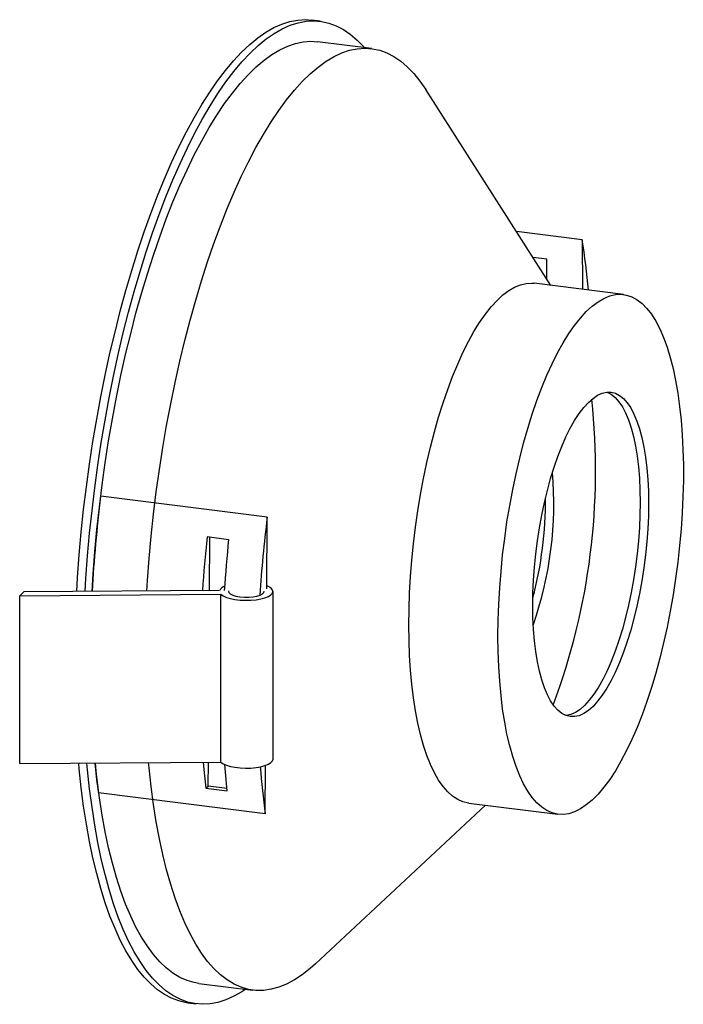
# Paper-space layout '_Dimétrica' of a CAD drawing. Header units: millimetres. Extents: x -19 to 55, y -134 to -23.
import ezdxf

# ---------------------------------------------------------------- set-up
doc = ezdxf.new("R2010")
doc.units = ezdxf.units.MM

psp = doc.layouts.new('_Dimétrica')

# ---------------------------------------------------------------- linework, layer by layer
at = {"color": 7, "linetype": 'Continuous', "lineweight": 25}
for p, q in [((14.54, -23.5), (13.6, -23.38)), ((20.33, -26.57), (14.25, -25.81)), ((40.47, -53.18), (26.4, -31.19)), ((43.97, -48.05), (36.59, -47.12)), ((43.97, -48.05), (44.01, -53.63)), ((39.99, -50.25), (38.47, -50.05)), ((40.01, -52.47), (39.99, -50.25)), ((48.61, -54.21), (38.59, -52.95)), ((8.61, -79.23), (-10.09, -76.87)), ((8.56, -87.27), (8.61, -79.23)), ((4.27, -81.75), (1.86, -81.44)), ((2.14, -87.47), (2.18, -81.48)), ((-18.71, -87.62), (-19.18, -88.04)), ((-19.18, -88.04), (3.41, -87.88)), ((-19.18, -106.9), (-19.18, -88.04)), ((3.27, -87.46), (-18.71, -87.62)), ((3.41, -106.73), (3.41, -87.88)), ((9.26, -106.41), (9.26, -87.56)), ((-19.18, -106.9), (3.41, -106.73)), ((1.99, -109.43), (2.01, -106.74)), ((8.39, -112.56), (8.43, -107.1)), ((1.71, -109.67), (1.99, -109.43)), ((4.1, -109.69), (1.99, -109.43)), ((8.39, -112.56), (-10.32, -110.2)), ((1.71, -109.67), (4.13, -109.98)), ((14.03, -129.39), (33.11, -111.57)), ((31.23, -111.34), (41.25, -112.6)), ((0.92, -131.59), (7, -132.35)), ((-0.3, -133.78), (0.63, -133.9))]:
    psp.add_line(p, q, dxfattribs=at)
at = {"color": 7, "linetype": 'Continuous', "lineweight": 25, "flags": 128}
for points in [[(-12.78, -87.58), (-12.69, -85.99), (-12.5, -83.46), (-12.27, -80.91), (-12, -78.36), (-11.69, -75.81), (-11.34, -73.26), (-10.96, -70.73), (-10.53, -68.21), (-10.07, -65.72), (-9.58, -63.25), (-9.05, -60.81), (-8.48, -58.42), (-7.89, -56.06), (-7.26, -53.76), (-6.6, -51.5), (-5.92, -49.31), (-5.2, -47.18), (-4.47, -45.11), (-3.71, -43.12), (-2.92, -41.2), (-2.12, -39.36), (-1.3, -37.6), (-0.46, -35.94), (0.4, -34.36), (1.27, -32.88), (2.15, -31.49), (3.04, -30.21), (3.93, -29.03), (4.83, -27.95), (5.74, -26.99), (6.65, -26.13), (7.56, -25.38), (8.46, -24.75), (9.37, -24.23), (10.26, -23.83), (11.15, -23.55), (12.03, -23.38), (12.9, -23.33), (13.6, -23.38)], [(-11.84, -87.57), (-11.75, -86.11), (-11.56, -83.58), (-11.33, -81.03), (-11.06, -78.48), (-10.76, -75.93), (-10.41, -73.38), (-10.02, -70.85), (-9.6, -68.33), (-9.14, -65.83), (-8.64, -63.37), (-8.11, -60.93), (-7.55, -58.53), (-6.95, -56.18), (-6.32, -53.87), (-5.67, -51.62), (-4.98, -49.43), (-4.27, -47.29), (-3.53, -45.23), (-2.77, -43.23), (-1.99, -41.32), (-1.18, -39.48), (-0.36, -37.72), (0.48, -36.05), (1.33, -34.48), (2.2, -33), (3.08, -31.61), (3.97, -30.33), (4.87, -29.15), (5.77, -28.07), (6.68, -27.1), (7.59, -26.25), (8.49, -25.5), (9.4, -24.87), (10.3, -24.35), (11.2, -23.95), (12.09, -23.67), (12.97, -23.5), (13.84, -23.45), (14.69, -23.52), (15.53, -23.71), (16.35, -24.01), (17.16, -24.43), (17.94, -24.97), (18.7, -25.62), (19.44, -26.39), (19.51, -26.47)], [(-11.05, -87.56), (-10.93, -85.58), (-10.74, -83.1), (-10.51, -80.6), (-10.24, -78.1), (-9.93, -75.6), (-9.58, -73.11), (-9.2, -70.63), (-8.77, -68.17), (-8.31, -65.73), (-7.82, -63.32), (-7.29, -60.95), (-6.72, -58.61), (-6.13, -56.32), (-5.5, -54.08), (-4.85, -51.89), (-4.17, -49.77), (-3.46, -47.71), (-2.72, -45.71), (-1.97, -43.8), (-1.19, -41.96), (-0.39, -40.2), (0.42, -38.52), (1.26, -36.94), (2.1, -35.45), (2.96, -34.06), (3.83, -32.76), (4.7, -31.57), (5.59, -30.49), (6.47, -29.51), (7.36, -28.64), (8.25, -27.88), (9.14, -27.24), (10.03, -26.71), (10.91, -26.3), (11.78, -26), (12.64, -25.82), (13.49, -25.76), (14.25, -25.81)], [(-4.92, -87.52), (-4.85, -86.35), (-4.66, -83.86), (-4.43, -81.37), (-4.16, -78.87), (-3.85, -76.37), (-3.5, -73.87), (-3.12, -71.4), (-2.69, -68.93), (-2.23, -66.5), (-1.74, -64.09), (-1.21, -61.71), (-0.65, -59.38), (-0.05, -57.09), (0.58, -54.84), (1.23, -52.66), (1.91, -50.53), (2.62, -48.47), (3.36, -46.48), (4.11, -44.56), (4.89, -42.72), (5.69, -40.96), (6.5, -39.29), (7.33, -37.71), (8.18, -36.22), (9.04, -34.82), (9.91, -33.53), (10.78, -32.34), (11.66, -31.25), (12.55, -30.27), (13.44, -29.41), (14.33, -28.65), (15.22, -28), (16.11, -27.48), (16.99, -27.06), (17.86, -26.77), (18.72, -26.59), (19.57, -26.53), (20.41, -26.59), (21.24, -26.76), (22.04, -27.06), (22.83, -27.47), (23.6, -27.99), (24.34, -28.63), (25.06, -29.39), (25.76, -30.25), (26.4, -31.19)], [(24.51, -91.32), (24.53, -89.54), (24.59, -87.73), (24.7, -85.9), (24.84, -84.05), (25.03, -82.2), (25.25, -80.35), (25.52, -78.5), (25.82, -76.67), (26.16, -74.86), (26.53, -73.08), (26.94, -71.34), (27.38, -69.64), (27.85, -67.99), (28.35, -66.39), (28.88, -64.86), (29.43, -63.4), (30, -62.02), (30.59, -60.72), (31.2, -59.5), (31.82, -58.37), (32.46, -57.34), (33.11, -56.41), (33.76, -55.59), (34.42, -54.87), (35.08, -54.26), (35.74, -53.76), (36.39, -53.37), (37.04, -53.11), (37.68, -52.96), (38.31, -52.92), (38.59, -52.95)], [(34.52, -92.58), (34.54, -90.8), (34.61, -88.99), (34.71, -87.16), (34.86, -85.32), (35.04, -83.46), (35.27, -81.61), (35.53, -79.76), (35.84, -77.93), (36.17, -76.12), (36.55, -74.34), (36.96, -72.6), (37.4, -70.9), (37.87, -69.25), (38.37, -67.66), (38.89, -66.13), (39.44, -64.67), (40.01, -63.28), (40.61, -61.98), (41.21, -60.76), (41.84, -59.63), (42.47, -58.6), (43.12, -57.67), (43.77, -56.85), (44.43, -56.13), (45.09, -55.52), (45.75, -55.02), (46.41, -54.64), (47.06, -54.37), (47.7, -54.22), (48.33, -54.18), (48.95, -54.27), (49.55, -54.47), (50.13, -54.79), (50.69, -55.22), (51.23, -55.77), (51.74, -56.43), (52.23, -57.19), (52.68, -58.07), (53.11, -59.04), (53.5, -60.11), (53.85, -61.28), (54.17, -62.53), (54.46, -63.87), (54.7, -65.29), (54.91, -66.78), (55.08, -68.34), (55.2, -69.96), (55.28, -71.63), (55.33, -73.35), (55.33, -75.11), (55.28, -76.91), (55.2, -78.73), (55.08, -80.56), (54.91, -82.42), (54.7, -84.27), (54.46, -86.12), (54.17, -87.96), (53.85, -89.78), (53.5, -91.58), (53.11, -93.34), (52.68, -95.06), (52.23, -96.74), (51.74, -98.36), (51.23, -99.92), (50.69, -101.42), (50.13, -102.84), (49.55, -104.19), (48.95, -105.45), (48.33, -106.62), (47.7, -107.7), (47.06, -108.68), (46.41, -109.56), (45.75, -110.33), (45.09, -111), (44.43, -111.55), (43.77, -111.99), (43.12, -112.32), (42.47, -112.53), (41.84, -112.62), (41.21, -112.59), (40.61, -112.45), (40.01, -112.19), (39.44, -111.81), (38.89, -111.32), (38.37, -110.72), (37.87, -110.01), (37.4, -109.19), (36.96, -108.26), (36.55, -107.24), (36.17, -106.12), (35.84, -104.91), (35.53, -103.61), (35.27, -102.23), (35.04, -100.78), (34.86, -99.25), (34.71, -97.66), (34.61, -96.02), (34.54, -94.32), (34.52, -92.58)], [(38.43, -89.13), (38.45, -87.72), (38.52, -86.28), (38.62, -84.82), (38.77, -83.35), (38.95, -81.88), (39.18, -80.43), (39.44, -78.99), (39.74, -77.58), (40.07, -76.21), (40.43, -74.88), (40.82, -73.61), (41.24, -72.4), (41.68, -71.27), (42.14, -70.21), (42.62, -69.24), (43.12, -68.36), (43.63, -67.58), (44.14, -66.9), (44.67, -66.33), (45.19, -65.87), (45.71, -65.52), (46.23, -65.29), (46.73, -65.18), (47.23, -65.18), (47.71, -65.3), (48.17, -65.54), (48.62, -65.9), (49.03, -66.37), (49.43, -66.95), (49.79, -67.63), (50.12, -68.42), (50.42, -69.31), (50.68, -70.28), (50.9, -71.35), (51.09, -72.49), (51.23, -73.7), (51.34, -74.97), (51.4, -76.3), (51.42, -77.68), (51.4, -79.09), (51.34, -80.53), (51.23, -81.99), (51.09, -83.45), (50.9, -84.92), (50.68, -86.38), (50.42, -87.82), (50.12, -89.23), (49.79, -90.6), (49.43, -91.92), (49.03, -93.19), (48.62, -94.4), (48.17, -95.54), (47.71, -96.59), (47.23, -97.56), (46.73, -98.44), (46.23, -99.22), (45.71, -99.9), (45.19, -100.48), (44.67, -100.94), (44.14, -101.28), (43.63, -101.52), (43.12, -101.63), (42.62, -101.63), (42.14, -101.5), (41.68, -101.26), (41.24, -100.91), (40.82, -100.44), (40.43, -99.86), (40.07, -99.17), (39.74, -98.38), (39.44, -97.5), (39.18, -96.52), (38.95, -95.46), (38.77, -94.32), (38.62, -93.11), (38.52, -91.83), (38.45, -90.5), (38.43, -89.13)], [(46.75, -65.17), (46.78, -65.18), (47.24, -65.42), (47.68, -65.78), (48.1, -66.25), (48.49, -66.83), (48.85, -67.51), (49.18, -68.3), (49.48, -69.19), (49.74, -70.17), (49.97, -71.23), (50.15, -72.37), (50.3, -73.58), (50.4, -74.85), (50.46, -76.18), (50.49, -77.56), (50.46, -78.97), (50.4, -80.41), (50.3, -81.87), (50.15, -83.34), (49.97, -84.8), (49.74, -86.26), (49.48, -87.7), (49.18, -89.11), (48.85, -90.48), (48.49, -91.81), (48.1, -93.08), (47.68, -94.28), (47.24, -95.42), (46.78, -96.47), (46.29, -97.45), (45.8, -98.32), (45.29, -99.11), (44.77, -99.79), (44.25, -100.36), (43.73, -100.82), (43.21, -101.17), (42.69, -101.4), (42.18, -101.51), (42.17, -101.51)], [(3.41, -87.88), (3.67, -88.06), (4.02, -88.23), (4.47, -88.36), (4.99, -88.46), (5.56, -88.53), (6.16, -88.56), (6.77, -88.54), (7.35, -88.49), (7.89, -88.4), (8.36, -88.27), (8.75, -88.12), (9.03, -87.94), (9.2, -87.74), (9.25, -87.54), (9.18, -87.34), (9, -87.15), (8.69, -86.98), (8.56, -86.92)], [(4.26, -87.51), (4.26, -87.53), (4.3, -87.69), (4.46, -87.85), (4.73, -87.99), (5.1, -88.1), (5.55, -88.18)], [(5.55, -88.18), (6.04, -88.22), (6.54, -88.22), (7.02, -88.17), (7.46, -88.09), (7.82, -87.97), (8.08, -87.83), (8.23, -87.67), (8.25, -87.54)], [(31.23, -111.34), (31.2, -111.33), (30.59, -111.19), (30, -110.93), (29.43, -110.55), (28.88, -110.06), (28.35, -109.46), (27.85, -108.75), (27.38, -107.93), (26.94, -107), (26.53, -105.98), (26.16, -104.86), (25.82, -103.65), (25.52, -102.35), (25.25, -100.97), (25.03, -99.51), (24.84, -97.99), (24.7, -96.4), (24.59, -94.75), (24.53, -93.06), (24.51, -91.32)], [(-0.3, -133.78), (-0.46, -133.76), (-1.3, -133.57), (-2.12, -133.27), (-2.92, -132.84), (-3.71, -132.31), (-4.47, -131.66), (-5.2, -130.89), (-5.92, -130.02), (-6.6, -129.03), (-7.26, -127.94), (-7.89, -126.74), (-8.48, -125.43), (-9.05, -124.03), (-9.58, -122.53), (-10.07, -120.94), (-10.53, -119.26), (-10.96, -117.49), (-11.34, -115.64), (-11.69, -113.7), (-12, -111.7), (-12.27, -109.62), (-12.5, -107.48), (-12.56, -106.85)], [(6.19, -132.25), (5.77, -132.53), (4.87, -133.04), (3.97, -133.44), (3.08, -133.73), (2.2, -133.9), (1.33, -133.94), (0.48, -133.87), (-0.36, -133.69), (-1.18, -133.38), (-1.99, -132.96), (-2.77, -132.43), (-3.53, -131.77), (-4.27, -131.01), (-4.98, -130.13), (-5.67, -129.15), (-6.32, -128.05), (-6.95, -126.85), (-7.55, -125.55), (-8.11, -124.15), (-8.64, -122.65), (-9.14, -121.06), (-9.6, -119.38), (-10.02, -117.61), (-10.41, -115.75), (-10.76, -113.82), (-11.06, -111.81), (-11.33, -109.74), (-11.56, -107.59), (-11.63, -106.84)], [(0.92, -131.59), (0.42, -131.5), (-0.39, -131.27), (-1.19, -130.92), (-1.97, -130.45), (-2.72, -129.86), (-3.46, -129.17), (-4.17, -128.36), (-4.85, -127.43), (-5.5, -126.4), (-6.13, -125.27), (-6.72, -124.03), (-7.29, -122.68), (-7.82, -121.24), (-8.31, -119.71), (-8.77, -118.08), (-9.2, -116.37), (-9.58, -114.57), (-9.93, -112.69), (-10.24, -110.74), (-10.51, -108.71), (-10.72, -106.84)], [(-10.72, -106.84), (-10.58, -108.13), (-10.32, -110.2)], [(14.03, -129.39), (13.44, -129.92), (12.55, -130.62), (11.66, -131.2), (10.78, -131.67), (9.91, -132.03), (9.04, -132.26), (8.18, -132.38), (7.33, -132.39), (6.5, -132.27), (5.69, -132.03), (4.89, -131.68), (4.11, -131.21), (3.36, -130.63), (2.62, -129.93), (1.91, -129.12), (1.23, -128.2), (0.58, -127.17), (-0.05, -126.03), (-0.65, -124.79), (-1.21, -123.45), (-1.74, -122.01), (-2.23, -120.48), (-2.69, -118.85), (-3.12, -117.13), (-3.5, -115.34), (-3.85, -113.46), (-4.16, -111.5), (-4.43, -109.48), (-4.66, -107.39), (-4.72, -106.79)], [(1.43, -106.75), (1.5, -107.56), (1.71, -109.67)], [(3.41, -106.73), (3.67, -106.92), (4.02, -107.08), (4.47, -107.22), (4.99, -107.32), (5.56, -107.39), (6.16, -107.41), (6.77, -107.4), (7.35, -107.35), (7.89, -107.25), (8.36, -107.13), (8.75, -106.97), (9.03, -106.79), (9.2, -106.6), (9.26, -106.41)], [(4.13, -109.98), (3.92, -107.87), (3.84, -107.01)]]:
    psp.add_lwpolyline(points, dxfattribs=at)
at = {"color": 7, "linetype": 'Continuous', "lineweight": 25}
for centre, radius, start, end in [((-43.81, -61.76), 88.85, 5.1984, 8.879), ((-30.13, -73.95), 75.61, 339.5871, 6.0514), ((-0.27, -77.71), 41.06, 340.7243, 4.9142), ((145.21, -96.11), 156.49, 172.9411, 176.8714), ((-3.81, -77.26), 43.67, 345.3731, 0.2654), ((165.14, -98.58), 157.72, 172.9523, 176.1488), ((157.42, -97.67), 156.41, 174.0461, 176.2645), ((159.96, -97.98), 156.53, 174.0466, 176.1415), ((4.15, -87.9), 0.978, 109.6237, 153.7349), ((101.79, -99.74), 94.27, 184.5794, 187.8163)]:
    psp.add_arc(centre, radius, start, end, dxfattribs=at)

doc.saveas('drawing.dxf')
